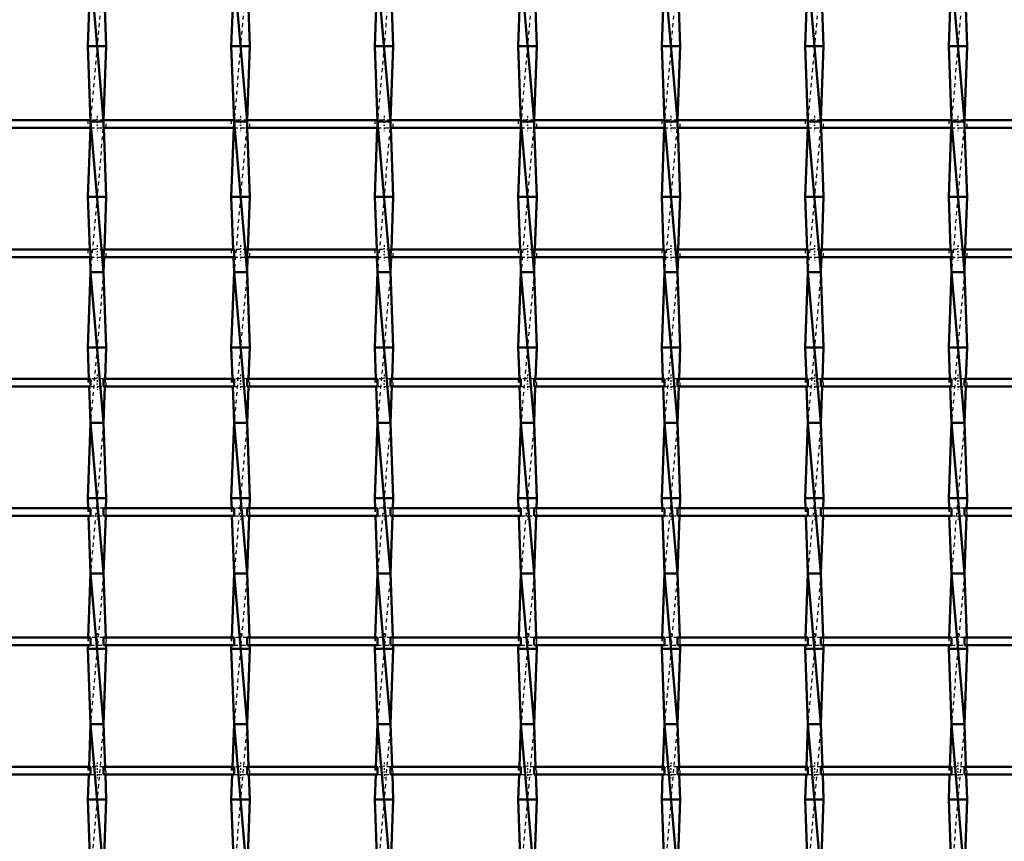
# Model space of a CAD drawing. Header units: millimetres. Extents: x -696 to 532, y -500 to 878.
# Tile 11 of 16: x -173 to 89, y -53 to 165. Entities that reach past the tile are written whole.
import ezdxf

# ---------------------------------------------------------------- set-up
doc = ezdxf.new("R2010")
doc.units = ezdxf.units.MM
doc.linetypes.add('Center', pattern=[1.5, 0.45, -0.5, 0.05, -0.5])
doc.linetypes.add('Dashed', pattern=[2, 1, -1])
for name, color, linetype, lineweight in [('2d ConnectionPoints', 7, 'Continuous', 50), ('AM_0', 7, 'Continuous', 50), ('AM_7', 7, 'Center', 25), ('AM_9', 6, 'Dashed', 25)]:
    doc.layers.add(name, color=color, linetype=linetype, lineweight=lineweight)

# ---------------------------------------------------------------- blocks, each defined once
blk = doc.blocks.new('8_xilz3mg9he5v9m26lah47454g________0_in_LSSP2303438211700100035010_4')
at = {"layer": 'AM_0'}
for p, q in [((-154.13, 178), (-150.67, 138)), ((-154.4, 170.65), (-154.85, 158)), ((-150.4, 170.65), (-149.95, 158)), ((-149.95, 158), (-154.85, 158)), ((-154.85, 158), (-154.13, 138)), ((-149.95, 158), (-150.66, 138.32)), ((-154.19, 136.32), (-154.85, 118)), ((-154.13, 138), (-150.67, 98)), ((-150.67, 138), (-154.13, 138)), ((-150.61, 136.32), (-149.95, 118)), ((-154.85, 118), (-154.35, 103.99)), ((-149.95, 118), (-154.85, 118)), ((-149.95, 118), (-150.45, 103.99)), ((-154.28, 101.99), (-154.13, 98)), ((-150.52, 101.99), (-150.67, 98)), ((-154.13, 98), (-154.85, 78)), ((-154.13, 98), (-150.67, 58)), ((-150.67, 98), (-154.13, 98)), ((-150.67, 98), (-149.95, 78)), ((-154.85, 78), (-154.55, 69.66)), ((-149.95, 78), (-154.85, 78)), ((-149.95, 78), (-150.25, 69.66)), ((-154.48, 67.66), (-154.13, 58)), ((-150.32, 67.66), (-150.67, 58)), ((-154.13, 58), (-154.85, 38)), ((-154.13, 58), (-150.67, 18)), ((-150.67, 58), (-154.13, 58)), ((-150.67, 58), (-149.95, 38)), ((-154.85, 38), (-154.75, 35.33)), ((-149.95, 38), (-154.85, 38)), ((-149.95, 38), (-150.05, 35.33)), ((-154.68, 33.33), (-154.13, 18)), ((-150.12, 33.33), (-150.67, 18)), ((-154.13, 18), (-154.74, 1)), ((-154.13, 18), (-150.67, -22)), ((-150.67, 18), (-154.13, 18)), ((-150.67, 18), (-150.06, 1)), ((-154.81, -1), (-154.85, -2)), ((-149.95, -2), (-154.85, -2)), ((-154.85, -2), (-154.13, -22)), ((-149.95, -2), (-150.67, -22)), ((-149.99, -1), (-149.95, -2)), ((-154.13, -22), (-154.54, -33.33)), ((-154.13, -22), (-150.67, -62)), ((-150.67, -22), (-154.13, -22)), ((-150.67, -22), (-150.26, -33.33)), ((-154.61, -35.33), (-154.85, -42)), ((-150.19, -35.33), (-149.95, -42)), ((-154.85, -42), (-154.13, -62)), ((-149.95, -42), (-154.85, -42)), ((-149.95, -42), (-150.67, -62))]:
    blk.add_line(p, q, dxfattribs=at)
at = {"layer": 'AM_9'}
for p, q in [((-150.67, 178), (-154.13, 138)), ((-154.13, 138), (-154.19, 136.32)), ((-150.67, 138), (-154.13, 98)), ((-150.66, 138.32), (-150.67, 138)), ((-150.67, 138), (-150.61, 136.32)), ((-154.35, 103.99), (-154.28, 101.99)), ((-150.45, 103.99), (-150.52, 101.99)), ((-150.67, 98), (-154.13, 58)), ((-154.55, 69.66), (-154.48, 67.66)), ((-150.25, 69.66), (-150.32, 67.66)), ((-150.67, 58), (-154.13, 18)), ((-154.75, 35.33), (-154.68, 33.33)), ((-150.05, 35.33), (-150.12, 33.33)), ((-150.67, 18), (-154.13, -22)), ((-154.74, 1), (-154.81, -1)), ((-150.06, 1), (-149.99, -1)), ((-150.67, -22), (-154.13, -62)), ((-154.54, -33.33), (-154.61, -35.33)), ((-150.26, -33.33), (-150.19, -35.33))]:
    blk.add_line(p, q, dxfattribs=at)
blk = doc.blocks.new('9_kujh5igeeeocebrjby4feoofj________0_in_LSSP2303438211700100035010_4')
at = {"layer": 'AM_0'}
for p, q in [((-116.03, 178), (-112.57, 138)), ((-116.3, 170.65), (-116.75, 158)), ((-112.3, 170.65), (-111.85, 158)), ((-111.85, 158), (-116.75, 158)), ((-116.75, 158), (-116.03, 138)), ((-111.85, 158), (-112.56, 138.32)), ((-116.09, 136.32), (-116.75, 118)), ((-116.03, 138), (-112.57, 98)), ((-112.57, 138), (-116.03, 138)), ((-112.51, 136.32), (-111.85, 118)), ((-116.75, 118), (-116.25, 103.99)), ((-111.85, 118), (-116.75, 118)), ((-111.85, 118), (-112.35, 103.99)), ((-116.18, 101.99), (-116.03, 98)), ((-112.42, 101.99), (-112.57, 98)), ((-116.03, 98), (-116.75, 78)), ((-116.03, 98), (-112.57, 58)), ((-112.57, 98), (-116.03, 98)), ((-112.57, 98), (-111.85, 78)), ((-111.85, 78), (-116.75, 78)), ((-116.75, 78), (-116.45, 69.66)), ((-111.85, 78), (-112.15, 69.66)), ((-116.38, 67.66), (-116.03, 58)), ((-112.22, 67.66), (-112.57, 58)), ((-116.03, 58), (-116.75, 38)), ((-116.03, 58), (-112.57, 18)), ((-112.57, 58), (-116.03, 58)), ((-112.57, 58), (-111.85, 38)), ((-111.85, 38), (-116.75, 38)), ((-116.75, 38), (-116.65, 35.33)), ((-111.85, 38), (-111.95, 35.33)), ((-116.58, 33.33), (-116.03, 18)), ((-112.02, 33.33), (-112.57, 18)), ((-116.03, 18), (-116.64, 1)), ((-116.03, 18), (-112.57, -22)), ((-112.57, 18), (-116.03, 18)), ((-112.57, 18), (-111.96, 1)), ((-116.71, -1), (-116.75, -2)), ((-111.85, -2), (-116.75, -2)), ((-116.75, -2), (-116.03, -22)), ((-111.85, -2), (-112.57, -22)), ((-111.89, -1), (-111.85, -2)), ((-116.03, -22), (-116.44, -33.33)), ((-112.57, -22), (-116.03, -22)), ((-116.03, -22), (-112.57, -62)), ((-112.57, -22), (-112.16, -33.33)), ((-116.51, -35.33), (-116.75, -42)), ((-112.09, -35.33), (-111.85, -42)), ((-111.85, -42), (-116.75, -42)), ((-116.75, -42), (-116.03, -62)), ((-111.85, -42), (-112.57, -62))]:
    blk.add_line(p, q, dxfattribs=at)
at = {"layer": 'AM_9'}
for p, q in [((-112.57, 178), (-116.03, 138)), ((-116.03, 138), (-116.09, 136.32)), ((-112.57, 138), (-116.03, 98)), ((-112.56, 138.32), (-112.57, 138)), ((-112.57, 138), (-112.51, 136.32)), ((-116.25, 103.99), (-116.18, 101.99)), ((-112.35, 103.99), (-112.42, 101.99)), ((-112.57, 98), (-116.03, 58)), ((-116.45, 69.66), (-116.38, 67.66)), ((-112.15, 69.66), (-112.22, 67.66)), ((-112.57, 58), (-116.03, 18)), ((-116.65, 35.33), (-116.58, 33.33)), ((-111.95, 35.33), (-112.02, 33.33)), ((-112.57, 18), (-116.03, -22)), ((-116.64, 1), (-116.71, -1)), ((-111.96, 1), (-111.89, -1)), ((-112.57, -22), (-116.03, -62)), ((-116.44, -33.33), (-116.51, -35.33)), ((-112.16, -33.33), (-112.09, -35.33))]:
    blk.add_line(p, q, dxfattribs=at)
blk = doc.blocks.new('10_4ymyb4nnih65ugcysnur8z65m________0_in_LSSP2303438211700100035010_4')
at = {"layer": 'AM_0'}
for p, q in [((-77.93, 178), (-74.47, 138)), ((-78.2, 170.65), (-78.65, 158)), ((-74.2, 170.65), (-73.75, 158)), ((-73.75, 158), (-78.65, 158)), ((-78.65, 158), (-77.93, 138)), ((-73.75, 158), (-74.46, 138.32)), ((-77.99, 136.32), (-78.65, 118)), ((-74.47, 138), (-77.93, 138)), ((-77.93, 138), (-74.47, 98)), ((-74.41, 136.32), (-73.75, 118)), ((-73.75, 118), (-78.65, 118)), ((-78.65, 118), (-78.15, 103.99)), ((-73.75, 118), (-74.25, 103.99)), ((-78.08, 101.99), (-77.93, 98)), ((-74.32, 101.99), (-74.47, 98)), ((-77.93, 98), (-78.65, 78)), ((-77.93, 98), (-74.47, 58)), ((-74.47, 98), (-77.93, 98)), ((-74.47, 98), (-73.75, 78)), ((-78.65, 78), (-78.35, 69.66)), ((-73.75, 78), (-78.65, 78)), ((-73.75, 78), (-74.05, 69.66)), ((-78.28, 67.66), (-77.93, 58)), ((-74.12, 67.66), (-74.47, 58)), ((-77.93, 58), (-78.65, 38)), ((-77.93, 58), (-74.47, 18)), ((-74.47, 58), (-77.93, 58)), ((-74.47, 58), (-73.75, 38)), ((-78.65, 38), (-78.55, 35.33)), ((-73.75, 38), (-78.65, 38)), ((-73.75, 38), (-73.85, 35.33)), ((-78.48, 33.33), (-77.93, 18)), ((-73.92, 33.33), (-74.47, 18)), ((-77.93, 18), (-78.54, 1)), ((-77.93, 18), (-74.47, -22)), ((-74.47, 18), (-77.93, 18)), ((-74.47, 18), (-73.86, 1)), ((-78.61, -1), (-78.65, -2)), ((-73.75, -2), (-78.65, -2)), ((-78.65, -2), (-77.93, -22)), ((-73.75, -2), (-74.47, -22)), ((-73.79, -1), (-73.75, -2)), ((-77.93, -22), (-78.34, -33.33)), ((-74.47, -22), (-77.93, -22)), ((-77.93, -22), (-74.47, -62)), ((-74.47, -22), (-74.06, -33.33)), ((-78.41, -35.33), (-78.65, -42)), ((-73.99, -35.33), (-73.75, -42)), ((-73.75, -42), (-78.65, -42)), ((-78.65, -42), (-77.93, -62)), ((-73.75, -42), (-74.47, -62))]:
    blk.add_line(p, q, dxfattribs=at)
at = {"layer": 'AM_9'}
for p, q in [((-74.47, 178), (-77.93, 138)), ((-77.93, 138), (-77.99, 136.32)), ((-74.47, 138), (-77.93, 98)), ((-74.46, 138.32), (-74.47, 138)), ((-74.47, 138), (-74.41, 136.32)), ((-78.15, 103.99), (-78.08, 101.99)), ((-74.25, 103.99), (-74.32, 101.99)), ((-74.47, 98), (-77.93, 58)), ((-78.35, 69.66), (-78.28, 67.66)), ((-74.05, 69.66), (-74.12, 67.66)), ((-74.47, 58), (-77.93, 18)), ((-78.55, 35.33), (-78.48, 33.33)), ((-73.85, 35.33), (-73.92, 33.33)), ((-74.47, 18), (-77.93, -22)), ((-78.54, 1), (-78.61, -1)), ((-73.86, 1), (-73.79, -1)), ((-74.47, -22), (-77.93, -62)), ((-78.34, -33.33), (-78.41, -35.33)), ((-74.06, -33.33), (-73.99, -35.33))]:
    blk.add_line(p, q, dxfattribs=at)
blk = doc.blocks.new('11_lxlnwc5xpq5ho2dvviyljdamb________0_in_LSSP2303438211700100035010_4')
at = {"layer": 'AM_0'}
for p, q in [((-39.83, 178), (-36.37, 138)), ((-40.1, 170.65), (-40.55, 158)), ((-36.1, 170.65), (-35.65, 158)), ((-35.65, 158), (-40.55, 158)), ((-40.55, 158), (-39.83, 138)), ((-35.65, 158), (-36.36, 138.32)), ((-39.89, 136.32), (-40.55, 118)), ((-36.37, 138), (-39.83, 138)), ((-39.83, 138), (-36.37, 98)), ((-36.31, 136.32), (-35.65, 118)), ((-35.65, 118), (-40.55, 118)), ((-40.55, 118), (-40.05, 103.99)), ((-35.65, 118), (-36.15, 103.99)), ((-39.98, 101.99), (-39.83, 98)), ((-36.22, 101.99), (-36.37, 98)), ((-39.83, 98), (-40.55, 78)), ((-39.83, 98), (-36.37, 58)), ((-36.37, 98), (-39.83, 98)), ((-36.37, 98), (-35.65, 78)), ((-35.65, 78), (-40.55, 78)), ((-40.55, 78), (-40.25, 69.66)), ((-35.65, 78), (-35.95, 69.66)), ((-40.18, 67.66), (-39.83, 58)), ((-36.02, 67.66), (-36.37, 58)), ((-39.83, 58), (-40.55, 38)), ((-39.83, 58), (-36.37, 18)), ((-36.37, 58), (-39.83, 58)), ((-36.37, 58), (-35.65, 38)), ((-35.65, 38), (-40.55, 38)), ((-40.55, 38), (-40.45, 35.33)), ((-35.65, 38), (-35.75, 35.33)), ((-40.38, 33.33), (-39.83, 18)), ((-35.82, 33.33), (-36.37, 18)), ((-39.83, 18), (-40.44, 1)), ((-39.83, 18), (-36.37, -22)), ((-36.37, 18), (-39.83, 18)), ((-36.37, 18), (-35.76, 1)), ((-40.51, -1), (-40.55, -2)), ((-35.65, -2), (-40.55, -2)), ((-40.55, -2), (-39.83, -22)), ((-35.65, -2), (-36.37, -22)), ((-35.69, -1), (-35.65, -2)), ((-39.83, -22), (-40.24, -33.33)), ((-36.37, -22), (-39.83, -22)), ((-39.83, -22), (-36.37, -62)), ((-36.37, -22), (-35.96, -33.33)), ((-40.31, -35.33), (-40.55, -42)), ((-35.89, -35.33), (-35.65, -42)), ((-35.65, -42), (-40.55, -42)), ((-40.55, -42), (-39.83, -62)), ((-35.65, -42), (-36.37, -62))]:
    blk.add_line(p, q, dxfattribs=at)
at = {"layer": 'AM_9'}
for p, q in [((-36.37, 178), (-39.83, 138)), ((-39.83, 138), (-39.89, 136.32)), ((-36.37, 138), (-39.83, 98)), ((-36.36, 138.32), (-36.37, 138)), ((-36.37, 138), (-36.31, 136.32)), ((-40.05, 103.99), (-39.98, 101.99)), ((-36.15, 103.99), (-36.22, 101.99)), ((-36.37, 98), (-39.83, 58)), ((-40.25, 69.66), (-40.18, 67.66)), ((-35.95, 69.66), (-36.02, 67.66)), ((-36.37, 58), (-39.83, 18)), ((-40.45, 35.33), (-40.38, 33.33)), ((-35.75, 35.33), (-35.82, 33.33)), ((-36.37, 18), (-39.83, -22)), ((-40.44, 1), (-40.51, -1)), ((-35.76, 1), (-35.69, -1)), ((-36.37, -22), (-39.83, -62)), ((-40.24, -33.33), (-40.31, -35.33)), ((-35.96, -33.33), (-35.89, -35.33))]:
    blk.add_line(p, q, dxfattribs=at)
blk = doc.blocks.new('12_sbmxogd302rfxbxyntm0ewj5m________0_in_LSSP2303438211700100035010_4')
at = {"layer": 'AM_0'}
for p, q in [((-1.73, 178), (1.73, 138)), ((-2, 170.65), (-2.45, 158)), ((2, 170.65), (2.45, 158)), ((2.45, 158), (-2.45, 158)), ((-2.45, 158), (-1.73, 138)), ((2.45, 158), (1.74, 138.32)), ((-1.79, 136.32), (-2.45, 118)), ((-1.73, 138), (1.73, 98)), ((1.73, 138), (-1.73, 138)), ((1.79, 136.32), (2.45, 118)), ((-2.45, 118), (-1.95, 103.99)), ((2.45, 118), (-2.45, 118)), ((2.45, 118), (1.95, 103.99)), ((-1.88, 101.99), (-1.73, 98)), ((1.88, 101.99), (1.73, 98)), ((-1.73, 98), (-2.45, 78)), ((-1.73, 98), (1.73, 58)), ((1.73, 98), (-1.73, 98)), ((1.73, 98), (2.45, 78)), ((2.45, 78), (-2.45, 78)), ((-2.45, 78), (-2.15, 69.66)), ((2.45, 78), (2.15, 69.66)), ((-2.08, 67.66), (-1.73, 58)), ((2.08, 67.66), (1.73, 58)), ((-1.73, 58), (-2.45, 38)), ((-1.73, 58), (1.73, 18)), ((1.73, 58), (-1.73, 58)), ((1.73, 58), (2.45, 38)), ((-2.45, 38), (-2.35, 35.33)), ((2.45, 38), (-2.45, 38)), ((2.45, 38), (2.35, 35.33)), ((-2.28, 33.33), (-1.73, 18)), ((2.28, 33.33), (1.73, 18)), ((-1.73, 18), (-2.34, 1)), ((-1.73, 18), (1.73, -22)), ((1.73, 18), (-1.73, 18)), ((1.73, 18), (2.34, 1)), ((-2.41, -1), (-2.45, -2)), ((2.45, -2), (-2.45, -2)), ((-2.45, -2), (-1.73, -22)), ((2.45, -2), (1.73, -22)), ((2.41, -1), (2.45, -2)), ((-1.73, -22), (-2.14, -33.33)), ((1.73, -22), (-1.73, -22)), ((-1.73, -22), (1.73, -62)), ((1.73, -22), (2.14, -33.33)), ((-2.21, -35.33), (-2.45, -42)), ((2.21, -35.33), (2.45, -42)), ((2.45, -42), (-2.45, -42)), ((-2.45, -42), (-1.73, -62)), ((2.45, -42), (1.73, -62))]:
    blk.add_line(p, q, dxfattribs=at)
at = {"layer": 'AM_9'}
for p, q in [((1.73, 178), (-1.73, 138)), ((-1.73, 138), (-1.79, 136.32)), ((1.73, 138), (-1.73, 98)), ((1.74, 138.32), (1.73, 138)), ((1.73, 138), (1.79, 136.32)), ((-1.95, 103.99), (-1.88, 101.99)), ((1.95, 103.99), (1.88, 101.99)), ((1.73, 98), (-1.73, 58)), ((-2.15, 69.66), (-2.08, 67.66)), ((2.15, 69.66), (2.08, 67.66)), ((1.73, 58), (-1.73, 18)), ((-2.35, 35.33), (-2.28, 33.33)), ((2.35, 35.33), (2.28, 33.33)), ((1.73, 18), (-1.73, -22)), ((-2.34, 1), (-2.41, -1)), ((2.34, 1), (2.41, -1)), ((1.73, -22), (-1.73, -62)), ((-2.14, -33.33), (-2.21, -35.33)), ((2.14, -33.33), (2.21, -35.33))]:
    blk.add_line(p, q, dxfattribs=at)
blk = doc.blocks.new('13_pj1fhg16qft1tr7vvwcoo6brm________0_in_LSSP2303438211700100035010_4')
at = {"layer": 'AM_0'}
for p, q in [((36.37, 178), (39.83, 138)), ((36.1, 170.65), (35.65, 158)), ((40.1, 170.65), (40.55, 158)), ((40.55, 158), (35.65, 158)), ((35.65, 158), (36.37, 138)), ((40.55, 158), (39.84, 138.32)), ((36.31, 136.32), (35.65, 118)), ((39.83, 138), (36.37, 138)), ((36.37, 138), (39.83, 98)), ((39.89, 136.32), (40.55, 118)), ((40.55, 118), (35.65, 118)), ((35.65, 118), (36.15, 103.99)), ((40.55, 118), (40.05, 103.99)), ((36.22, 101.99), (36.37, 98)), ((39.98, 101.99), (39.83, 98)), ((36.37, 98), (35.65, 78)), ((36.37, 98), (39.83, 58)), ((39.83, 98), (36.37, 98)), ((39.83, 98), (40.55, 78)), ((35.65, 78), (35.95, 69.66)), ((40.55, 78), (35.65, 78)), ((40.55, 78), (40.25, 69.66)), ((36.02, 67.66), (36.37, 58)), ((40.18, 67.66), (39.83, 58)), ((36.37, 58), (35.65, 38)), ((36.37, 58), (39.83, 18)), ((39.83, 58), (36.37, 58)), ((39.83, 58), (40.55, 38)), ((40.55, 38), (35.65, 38)), ((35.65, 38), (35.75, 35.33)), ((40.55, 38), (40.45, 35.33)), ((35.82, 33.33), (36.37, 18)), ((40.38, 33.33), (39.83, 18)), ((36.37, 18), (35.76, 1)), ((36.37, 18), (39.83, -22)), ((39.83, 18), (36.37, 18)), ((39.83, 18), (40.44, 1)), ((35.69, -1), (35.65, -2)), ((40.55, -2), (35.65, -2)), ((35.65, -2), (36.37, -22)), ((40.55, -2), (39.83, -22)), ((40.51, -1), (40.55, -2)), ((36.37, -22), (35.96, -33.33)), ((36.37, -22), (39.83, -62)), ((39.83, -22), (36.37, -22)), ((39.83, -22), (40.24, -33.33)), ((35.89, -35.33), (35.65, -42)), ((40.31, -35.33), (40.55, -42)), ((35.65, -42), (36.37, -62)), ((40.55, -42), (35.65, -42)), ((40.55, -42), (39.83, -62))]:
    blk.add_line(p, q, dxfattribs=at)
at = {"layer": 'AM_9'}
for p, q in [((39.83, 178), (36.37, 138)), ((36.37, 138), (36.31, 136.32)), ((39.83, 138), (36.37, 98)), ((39.84, 138.32), (39.83, 138)), ((39.83, 138), (39.89, 136.32)), ((36.15, 103.99), (36.22, 101.99)), ((40.05, 103.99), (39.98, 101.99)), ((39.83, 98), (36.37, 58)), ((35.95, 69.66), (36.02, 67.66)), ((40.25, 69.66), (40.18, 67.66)), ((39.83, 58), (36.37, 18)), ((35.75, 35.33), (35.82, 33.33)), ((40.45, 35.33), (40.38, 33.33)), ((39.83, 18), (36.37, -22)), ((35.76, 1), (35.69, -1)), ((40.44, 1), (40.51, -1)), ((39.83, -22), (36.37, -62)), ((35.96, -33.33), (35.89, -35.33)), ((40.24, -33.33), (40.31, -35.33))]:
    blk.add_line(p, q, dxfattribs=at)
blk = doc.blocks.new('14_sz7p6g3u6behxc0l3h0o1kirk________0_in_LSSP2303438211700100035010_4')
at = {"layer": 'AM_0'}
for p, q in [((74.47, 178), (77.93, 138)), ((74.2, 170.65), (73.75, 158)), ((78.2, 170.65), (78.65, 158)), ((78.65, 158), (73.75, 158)), ((73.75, 158), (74.47, 138)), ((78.65, 158), (77.94, 138.32)), ((74.41, 136.32), (73.75, 118)), ((77.93, 138), (74.47, 138)), ((74.47, 138), (77.93, 98)), ((77.99, 136.32), (78.65, 118)), ((78.65, 118), (73.75, 118)), ((73.75, 118), (74.25, 103.99)), ((78.65, 118), (78.15, 103.99)), ((74.32, 101.99), (74.47, 98)), ((78.08, 101.99), (77.93, 98)), ((74.47, 98), (73.75, 78)), ((74.47, 98), (77.93, 58)), ((77.93, 98), (74.47, 98)), ((77.93, 98), (78.65, 78)), ((78.65, 78), (73.75, 78)), ((73.75, 78), (74.05, 69.66)), ((78.65, 78), (78.35, 69.66)), ((74.12, 67.66), (74.47, 58)), ((78.28, 67.66), (77.93, 58)), ((74.47, 58), (73.75, 38)), ((74.47, 58), (77.93, 18)), ((77.93, 58), (74.47, 58)), ((77.93, 58), (78.65, 38)), ((78.65, 38), (73.75, 38)), ((73.75, 38), (73.85, 35.33)), ((78.65, 38), (78.55, 35.33)), ((73.92, 33.33), (74.47, 18)), ((78.48, 33.33), (77.93, 18)), ((74.47, 18), (73.86, 1)), ((74.47, 18), (77.93, -22)), ((77.93, 18), (74.47, 18)), ((77.93, 18), (78.54, 1)), ((73.79, -1), (73.75, -2)), ((78.65, -2), (73.75, -2)), ((73.75, -2), (74.47, -22)), ((78.65, -2), (77.93, -22)), ((78.61, -1), (78.65, -2)), ((74.47, -22), (74.06, -33.33)), ((77.93, -22), (74.47, -22)), ((74.47, -22), (77.93, -62)), ((77.93, -22), (78.34, -33.33)), ((73.99, -35.33), (73.75, -42)), ((78.41, -35.33), (78.65, -42)), ((78.65, -42), (73.75, -42)), ((73.75, -42), (74.47, -62)), ((78.65, -42), (77.93, -62))]:
    blk.add_line(p, q, dxfattribs=at)
at = {"layer": 'AM_9'}
for p, q in [((77.93, 178), (74.47, 138)), ((74.47, 138), (74.41, 136.32)), ((77.93, 138), (74.47, 98)), ((77.94, 138.32), (77.93, 138)), ((77.93, 138), (77.99, 136.32)), ((74.25, 103.99), (74.32, 101.99)), ((78.15, 103.99), (78.08, 101.99)), ((77.93, 98), (74.47, 58)), ((74.05, 69.66), (74.12, 67.66)), ((78.35, 69.66), (78.28, 67.66)), ((77.93, 58), (74.47, 18)), ((73.85, 35.33), (73.92, 33.33)), ((78.55, 35.33), (78.48, 33.33)), ((77.93, 18), (74.47, -22)), ((73.86, 1), (73.79, -1)), ((78.54, 1), (78.61, -1)), ((77.93, -22), (74.47, -62)), ((74.06, -33.33), (73.99, -35.33)), ((78.34, -33.33), (78.41, -35.33))]:
    blk.add_line(p, q, dxfattribs=at)
blk = doc.blocks.new('36_735g8p2vgcw4j4rx9ujbrwrfb________0_in_LSSP2303438211700100035010_4')
at = {"layer": 'AM_0'}
for p, q in [((-154.13, -33.33), (-188.77, -33.33)), ((-154.13, -33.33), (-154.13, -35.33)), ((-116.03, -33.33), (-150.67, -33.33)), ((-150.67, -35.33), (-150.67, -33.33)), ((-116.03, -33.33), (-116.03, -35.33)), ((-77.93, -33.33), (-112.57, -33.33)), ((-112.57, -35.33), (-112.57, -33.33)), ((-77.93, -33.33), (-77.93, -35.33)), ((-39.83, -33.33), (-74.47, -33.33)), ((-74.47, -35.33), (-74.47, -33.33)), ((-39.83, -33.33), (-39.83, -35.33)), ((-36.37, -35.33), (-36.37, -33.33)), ((-1.73, -33.33), (-36.37, -33.33)), ((-1.73, -33.33), (-1.73, -35.33)), ((36.37, -33.33), (1.73, -33.33)), ((1.73, -35.33), (1.73, -33.33)), ((36.37, -33.33), (36.37, -35.33)), ((39.83, -35.33), (39.83, -33.33)), ((74.47, -33.33), (39.83, -33.33)), ((74.47, -33.33), (74.47, -35.33)), ((77.93, -35.33), (77.93, -33.33)), ((112.57, -33.33), (77.93, -33.33)), ((-154.13, -35.33), (-188.77, -35.33)), ((-116.03, -35.33), (-150.67, -35.33)), ((-77.93, -35.33), (-112.57, -35.33)), ((-39.83, -35.33), (-74.47, -35.33)), ((-1.73, -35.33), (-36.37, -35.33)), ((36.37, -35.33), (1.73, -35.33)), ((74.47, -35.33), (39.83, -35.33)), ((112.57, -35.33), (77.93, -35.33))]:
    blk.add_line(p, q, dxfattribs=at)
at = {"layer": 'AM_7'}
for p, q in [((-152.4, -32.13), (-152.4, -36.53)), ((-114.3, -32.13), (-114.3, -36.53)), ((-76.2, -32.13), (-76.2, -36.53)), ((-38.1, -32.13), (-38.1, -36.53)), ((0, -32.13), (0, -36.53)), ((38.1, -32.13), (38.1, -36.53)), ((76.2, -32.13), (76.2, -36.53))]:
    blk.add_line(p, q, dxfattribs=at)
at = {"layer": 'AM_9'}
for p, q in [((-154.85, -33.33), (-154.85, -35.33)), ((-150.67, -33.33), (-154.13, -33.33)), ((-149.95, -35.33), (-149.95, -33.33)), ((-116.75, -33.33), (-116.75, -35.33)), ((-112.57, -33.33), (-116.03, -33.33)), ((-111.85, -35.33), (-111.85, -33.33)), ((-78.65, -33.33), (-78.65, -35.33)), ((-74.47, -33.33), (-77.93, -33.33)), ((-73.75, -35.33), (-73.75, -33.33)), ((-40.55, -33.33), (-40.55, -35.33)), ((-36.37, -33.33), (-39.83, -33.33)), ((-35.65, -35.33), (-35.65, -33.33)), ((-2.45, -33.33), (-2.45, -35.33)), ((1.73, -33.33), (-1.73, -33.33)), ((2.45, -35.33), (2.45, -33.33)), ((35.65, -33.33), (35.65, -35.33)), ((39.83, -33.33), (36.37, -33.33)), ((40.55, -35.33), (40.55, -33.33)), ((73.75, -33.33), (73.75, -35.33)), ((77.93, -33.33), (74.47, -33.33)), ((78.65, -35.33), (78.65, -33.33)), ((-154.13, -35.33), (-150.67, -35.33)), ((-116.03, -35.33), (-112.57, -35.33)), ((-77.93, -35.33), (-74.47, -35.33)), ((-39.83, -35.33), (-36.37, -35.33)), ((-1.73, -35.33), (1.73, -35.33)), ((36.37, -35.33), (39.83, -35.33)), ((74.47, -35.33), (77.93, -35.33))]:
    blk.add_line(p, q, dxfattribs=at)
blk = doc.blocks.new('37_ozlj1ef2b8r0776uiibwd4r5f________0_in_LSSP2303438211700100035010_4')
at = {"layer": 'AM_0'}
for p, q in [((-154.13, 1), (-188.77, 1)), ((-154.13, 1), (-154.13, -1)), ((-150.67, -1), (-150.67, 1)), ((-116.03, 1), (-150.67, 1)), ((-116.03, 1), (-116.03, -1)), ((-112.57, -1), (-112.57, 1)), ((-77.93, 1), (-112.57, 1)), ((-77.93, 1), (-77.93, -1)), ((-39.83, 1), (-74.47, 1)), ((-74.47, -1), (-74.47, 1)), ((-39.83, 1), (-39.83, -1)), ((-36.37, -1), (-36.37, 1)), ((-1.73, 1), (-36.37, 1)), ((-1.73, 1), (-1.73, -1)), ((36.37, 1), (1.73, 1)), ((1.73, -1), (1.73, 1)), ((36.37, 1), (36.37, -1)), ((39.83, -1), (39.83, 1)), ((74.47, 1), (39.83, 1)), ((74.47, 1), (74.47, -1)), ((77.93, -1), (77.93, 1)), ((112.57, 1), (77.93, 1)), ((-154.13, -1), (-188.77, -1)), ((-116.03, -1), (-150.67, -1)), ((-77.93, -1), (-112.57, -1)), ((-39.83, -1), (-74.47, -1)), ((-1.73, -1), (-36.37, -1)), ((36.37, -1), (1.73, -1)), ((74.47, -1), (39.83, -1)), ((112.57, -1), (77.93, -1))]:
    blk.add_line(p, q, dxfattribs=at)
at = {"layer": 'AM_7'}
for p, q in [((-152.4, 2.2), (-152.4, -2.2)), ((-114.3, 2.2), (-114.3, -2.2)), ((-76.2, 2.2), (-76.2, -2.2)), ((-38.1, 2.2), (-38.1, -2.2)), ((0, 2.2), (0, -2.2)), ((38.1, 2.2), (38.1, -2.2)), ((76.2, 2.2), (76.2, -2.2))]:
    blk.add_line(p, q, dxfattribs=at)
at = {"layer": 'AM_9'}
for p, q in [((-154.85, 1), (-154.85, -1)), ((-150.67, 1), (-154.13, 1)), ((-149.95, -1), (-149.95, 1)), ((-116.75, 1), (-116.75, -1)), ((-112.57, 1), (-116.03, 1)), ((-111.85, -1), (-111.85, 1)), ((-78.65, 1), (-78.65, -1)), ((-74.47, 1), (-77.93, 1)), ((-73.75, -1), (-73.75, 1)), ((-40.55, 1), (-40.55, -1)), ((-36.37, 1), (-39.83, 1)), ((-35.65, -1), (-35.65, 1)), ((-2.45, 1), (-2.45, -1)), ((1.73, 1), (-1.73, 1)), ((2.45, -1), (2.45, 1)), ((35.65, 1), (35.65, -1)), ((39.83, 1), (36.37, 1)), ((40.55, -1), (40.55, 1)), ((73.75, 1), (73.75, -1)), ((77.93, 1), (74.47, 1)), ((78.65, -1), (78.65, 1)), ((-154.13, -1), (-150.67, -1)), ((-116.03, -1), (-112.57, -1)), ((-77.93, -1), (-74.47, -1)), ((-39.83, -1), (-36.37, -1)), ((-1.73, -1), (1.73, -1)), ((36.37, -1), (39.83, -1)), ((74.47, -1), (77.93, -1))]:
    blk.add_line(p, q, dxfattribs=at)
blk = doc.blocks.new('38_ncewa0b6jvyeeb19ahipzr040________0_in_LSSP2303438211700100035010_4')
at = {"layer": 'AM_0'}
for p, q in [((-154.13, 35.33), (-188.77, 35.33)), ((-154.13, 35.33), (-154.13, 33.33)), ((-150.67, 33.33), (-150.67, 35.33)), ((-116.03, 35.33), (-150.67, 35.33)), ((-116.03, 35.33), (-116.03, 33.33)), ((-112.57, 33.33), (-112.57, 35.33)), ((-77.93, 35.33), (-112.57, 35.33)), ((-77.93, 35.33), (-77.93, 33.33)), ((-39.83, 35.33), (-74.47, 35.33)), ((-74.47, 33.33), (-74.47, 35.33)), ((-39.83, 35.33), (-39.83, 33.33)), ((-36.37, 33.33), (-36.37, 35.33)), ((-1.73, 35.33), (-36.37, 35.33)), ((-1.73, 35.33), (-1.73, 33.33)), ((36.37, 35.33), (1.73, 35.33)), ((1.73, 33.33), (1.73, 35.33)), ((36.37, 35.33), (36.37, 33.33)), ((39.83, 33.33), (39.83, 35.33)), ((74.47, 35.33), (39.83, 35.33)), ((74.47, 35.33), (74.47, 33.33)), ((112.57, 35.33), (77.93, 35.33)), ((77.93, 33.33), (77.93, 35.33)), ((-154.13, 33.33), (-188.77, 33.33)), ((-116.03, 33.33), (-150.67, 33.33)), ((-77.93, 33.33), (-112.57, 33.33)), ((-39.83, 33.33), (-74.47, 33.33)), ((-1.73, 33.33), (-36.37, 33.33)), ((36.37, 33.33), (1.73, 33.33)), ((74.47, 33.33), (39.83, 33.33)), ((112.57, 33.33), (77.93, 33.33))]:
    blk.add_line(p, q, dxfattribs=at)
at = {"layer": 'AM_7'}
for p, q in [((-152.4, 36.53), (-152.4, 32.13)), ((-114.3, 36.53), (-114.3, 32.13)), ((-76.2, 36.53), (-76.2, 32.13)), ((-38.1, 36.53), (-38.1, 32.13)), ((0, 36.53), (0, 32.13)), ((38.1, 36.53), (38.1, 32.13)), ((76.2, 36.53), (76.2, 32.13))]:
    blk.add_line(p, q, dxfattribs=at)
at = {"layer": 'AM_9'}
for p, q in [((-154.85, 35.33), (-154.85, 33.33)), ((-150.67, 35.33), (-154.13, 35.33)), ((-149.95, 33.33), (-149.95, 35.33)), ((-116.75, 35.33), (-116.75, 33.33)), ((-112.57, 35.33), (-116.03, 35.33)), ((-111.85, 33.33), (-111.85, 35.33)), ((-78.65, 35.33), (-78.65, 33.33)), ((-74.47, 35.33), (-77.93, 35.33)), ((-73.75, 33.33), (-73.75, 35.33)), ((-40.55, 35.33), (-40.55, 33.33)), ((-36.37, 35.33), (-39.83, 35.33)), ((-35.65, 33.33), (-35.65, 35.33)), ((-2.45, 35.33), (-2.45, 33.33)), ((1.73, 35.33), (-1.73, 35.33)), ((2.45, 33.33), (2.45, 35.33)), ((35.65, 35.33), (35.65, 33.33)), ((39.83, 35.33), (36.37, 35.33)), ((40.55, 33.33), (40.55, 35.33)), ((73.75, 35.33), (73.75, 33.33)), ((77.93, 35.33), (74.47, 35.33)), ((78.65, 33.33), (78.65, 35.33)), ((-154.13, 33.33), (-150.67, 33.33)), ((-116.03, 33.33), (-112.57, 33.33)), ((-77.93, 33.33), (-74.47, 33.33)), ((-39.83, 33.33), (-36.37, 33.33)), ((-1.73, 33.33), (1.73, 33.33)), ((36.37, 33.33), (39.83, 33.33)), ((74.47, 33.33), (77.93, 33.33))]:
    blk.add_line(p, q, dxfattribs=at)
blk = doc.blocks.new('39_rjqiqoq6u0s6pwqvgi5hudd8a________0_in_LSSP2303438211700100035010_4')
at = {"layer": 'AM_0'}
for p, q in [((-154.13, 69.66), (-188.77, 69.66)), ((-154.13, 69.66), (-154.13, 67.66)), ((-150.67, 67.66), (-150.67, 69.66)), ((-116.03, 69.66), (-150.67, 69.66)), ((-116.03, 69.66), (-116.03, 67.66)), ((-77.93, 69.66), (-112.57, 69.66)), ((-112.57, 67.66), (-112.57, 69.66)), ((-77.93, 69.66), (-77.93, 67.66)), ((-39.83, 69.66), (-74.47, 69.66)), ((-74.47, 67.66), (-74.47, 69.66)), ((-39.83, 69.66), (-39.83, 67.66)), ((-36.37, 67.66), (-36.37, 69.66)), ((-1.73, 69.66), (-36.37, 69.66)), ((-1.73, 69.66), (-1.73, 67.66)), ((36.37, 69.66), (1.73, 69.66)), ((1.73, 67.66), (1.73, 69.66)), ((36.37, 69.66), (36.37, 67.66)), ((39.83, 67.66), (39.83, 69.66)), ((74.47, 69.66), (39.83, 69.66)), ((74.47, 69.66), (74.47, 67.66)), ((77.93, 67.66), (77.93, 69.66)), ((112.57, 69.66), (77.93, 69.66)), ((-154.13, 67.66), (-188.77, 67.66)), ((-116.03, 67.66), (-150.67, 67.66)), ((-77.93, 67.66), (-112.57, 67.66)), ((-39.83, 67.66), (-74.47, 67.66)), ((-1.73, 67.66), (-36.37, 67.66)), ((36.37, 67.66), (1.73, 67.66)), ((74.47, 67.66), (39.83, 67.66)), ((112.57, 67.66), (77.93, 67.66))]:
    blk.add_line(p, q, dxfattribs=at)
at = {"layer": 'AM_7'}
for p, q in [((-152.4, 70.86), (-152.4, 66.46)), ((-114.3, 70.86), (-114.3, 66.46)), ((-76.2, 70.86), (-76.2, 66.46)), ((-38.1, 70.86), (-38.1, 66.46)), ((0, 70.86), (0, 66.46)), ((38.1, 70.86), (38.1, 66.46)), ((76.2, 70.86), (76.2, 66.46))]:
    blk.add_line(p, q, dxfattribs=at)
at = {"layer": 'AM_9'}
for p, q in [((-154.85, 69.66), (-154.85, 67.66)), ((-150.67, 69.66), (-154.13, 69.66)), ((-149.95, 67.66), (-149.95, 69.66)), ((-116.75, 69.66), (-116.75, 67.66)), ((-112.57, 69.66), (-116.03, 69.66)), ((-111.85, 67.66), (-111.85, 69.66)), ((-78.65, 69.66), (-78.65, 67.66)), ((-74.47, 69.66), (-77.93, 69.66)), ((-73.75, 67.66), (-73.75, 69.66)), ((-40.55, 69.66), (-40.55, 67.66)), ((-36.37, 69.66), (-39.83, 69.66)), ((-35.65, 67.66), (-35.65, 69.66)), ((-2.45, 69.66), (-2.45, 67.66)), ((1.73, 69.66), (-1.73, 69.66)), ((2.45, 67.66), (2.45, 69.66)), ((35.65, 69.66), (35.65, 67.66)), ((39.83, 69.66), (36.37, 69.66)), ((40.55, 67.66), (40.55, 69.66)), ((73.75, 69.66), (73.75, 67.66)), ((77.93, 69.66), (74.47, 69.66)), ((78.65, 67.66), (78.65, 69.66)), ((-154.13, 67.66), (-150.67, 67.66)), ((-116.03, 67.66), (-112.57, 67.66)), ((-77.93, 67.66), (-74.47, 67.66)), ((-39.83, 67.66), (-36.37, 67.66)), ((-1.73, 67.66), (1.73, 67.66)), ((36.37, 67.66), (39.83, 67.66)), ((74.47, 67.66), (77.93, 67.66))]:
    blk.add_line(p, q, dxfattribs=at)
blk = doc.blocks.new('40_n8kq2klnq6awzmgld7n82pnqq________0_in_LSSP2303438211700100035010_4')
at = {"layer": 'AM_0'}
for p, q in [((-154.13, 103.99), (-188.77, 103.99)), ((-154.13, 101.99), (-188.77, 101.99)), ((-154.13, 103.99), (-154.13, 101.99)), ((-116.03, 103.99), (-150.67, 103.99)), ((-150.67, 101.99), (-150.67, 103.99)), ((-116.03, 101.99), (-150.67, 101.99)), ((-116.03, 103.99), (-116.03, 101.99)), ((-112.57, 101.99), (-112.57, 103.99)), ((-77.93, 103.99), (-112.57, 103.99)), ((-77.93, 101.99), (-112.57, 101.99)), ((-77.93, 103.99), (-77.93, 101.99)), ((-39.83, 103.99), (-74.47, 103.99)), ((-74.47, 101.99), (-74.47, 103.99)), ((-39.83, 101.99), (-74.47, 101.99)), ((-39.83, 103.99), (-39.83, 101.99)), ((-36.37, 101.99), (-36.37, 103.99)), ((-1.73, 103.99), (-36.37, 103.99)), ((-1.73, 101.99), (-36.37, 101.99)), ((-1.73, 103.99), (-1.73, 101.99)), ((36.37, 103.99), (1.73, 103.99)), ((1.73, 101.99), (1.73, 103.99)), ((36.37, 101.99), (1.73, 101.99)), ((36.37, 103.99), (36.37, 101.99)), ((39.83, 101.99), (39.83, 103.99)), ((74.47, 103.99), (39.83, 103.99)), ((74.47, 101.99), (39.83, 101.99)), ((74.47, 103.99), (74.47, 101.99)), ((77.93, 101.99), (77.93, 103.99)), ((112.57, 103.99), (77.93, 103.99)), ((112.57, 101.99), (77.93, 101.99))]:
    blk.add_line(p, q, dxfattribs=at)
at = {"layer": 'AM_7'}
for p, q in [((-152.4, 105.19), (-152.4, 100.79)), ((-114.3, 105.19), (-114.3, 100.79)), ((-76.2, 105.19), (-76.2, 100.79)), ((-38.1, 105.19), (-38.1, 100.79)), ((0, 105.19), (0, 100.79)), ((38.1, 105.19), (38.1, 100.79)), ((76.2, 105.19), (76.2, 100.79))]:
    blk.add_line(p, q, dxfattribs=at)
at = {"layer": 'AM_9'}
for p, q in [((-154.85, 103.99), (-154.85, 101.99)), ((-150.67, 103.99), (-154.13, 103.99)), ((-154.13, 101.99), (-150.67, 101.99)), ((-149.95, 101.99), (-149.95, 103.99)), ((-116.75, 103.99), (-116.75, 101.99)), ((-112.57, 103.99), (-116.03, 103.99)), ((-116.03, 101.99), (-112.57, 101.99)), ((-111.85, 101.99), (-111.85, 103.99)), ((-78.65, 103.99), (-78.65, 101.99)), ((-74.47, 103.99), (-77.93, 103.99)), ((-77.93, 101.99), (-74.47, 101.99)), ((-73.75, 101.99), (-73.75, 103.99)), ((-40.55, 103.99), (-40.55, 101.99)), ((-36.37, 103.99), (-39.83, 103.99)), ((-39.83, 101.99), (-36.37, 101.99)), ((-35.65, 101.99), (-35.65, 103.99)), ((-2.45, 103.99), (-2.45, 101.99)), ((1.73, 103.99), (-1.73, 103.99)), ((-1.73, 101.99), (1.73, 101.99)), ((2.45, 101.99), (2.45, 103.99)), ((35.65, 103.99), (35.65, 101.99)), ((39.83, 103.99), (36.37, 103.99)), ((36.37, 101.99), (39.83, 101.99)), ((40.55, 101.99), (40.55, 103.99)), ((73.75, 103.99), (73.75, 101.99)), ((77.93, 103.99), (74.47, 103.99)), ((74.47, 101.99), (77.93, 101.99)), ((78.65, 101.99), (78.65, 103.99))]:
    blk.add_line(p, q, dxfattribs=at)
blk = doc.blocks.new('41_df0jjt3mizckqdt0dvlmqbebf________0_in_LSSP2303438211700100035010_4')
at = {"layer": 'AM_0'}
for p, q in [((-154.13, 138.32), (-188.77, 138.32)), ((-154.13, 136.32), (-188.77, 136.32)), ((-154.13, 138.32), (-154.13, 136.32)), ((-150.67, 136.32), (-150.67, 138.32)), ((-116.03, 138.32), (-150.67, 138.32)), ((-116.03, 136.32), (-150.67, 136.32)), ((-116.03, 138.32), (-116.03, 136.32)), ((-112.57, 136.32), (-112.57, 138.32)), ((-77.93, 138.32), (-112.57, 138.32)), ((-77.93, 136.32), (-112.57, 136.32)), ((-77.93, 138.32), (-77.93, 136.32)), ((-39.83, 138.32), (-74.47, 138.32)), ((-74.47, 136.32), (-74.47, 138.32)), ((-39.83, 136.32), (-74.47, 136.32)), ((-39.83, 138.32), (-39.83, 136.32)), ((-36.37, 136.32), (-36.37, 138.32)), ((-1.73, 138.32), (-36.37, 138.32)), ((-1.73, 136.32), (-36.37, 136.32)), ((-1.73, 138.32), (-1.73, 136.32)), ((36.37, 138.32), (1.73, 138.32)), ((1.73, 136.32), (1.73, 138.32)), ((36.37, 136.32), (1.73, 136.32)), ((36.37, 138.32), (36.37, 136.32)), ((39.83, 136.32), (39.83, 138.32)), ((74.47, 138.32), (39.83, 138.32)), ((74.47, 136.32), (39.83, 136.32)), ((74.47, 138.32), (74.47, 136.32)), ((112.57, 138.32), (77.93, 138.32)), ((77.93, 136.32), (77.93, 138.32)), ((112.57, 136.32), (77.93, 136.32))]:
    blk.add_line(p, q, dxfattribs=at)
at = {"layer": 'AM_7'}
for p, q in [((-152.4, 139.52), (-152.4, 135.12)), ((-114.3, 139.52), (-114.3, 135.12)), ((-76.2, 139.52), (-76.2, 135.12)), ((-38.1, 139.52), (-38.1, 135.12)), ((0, 139.52), (0, 135.12)), ((38.1, 139.52), (38.1, 135.12)), ((76.2, 139.52), (76.2, 135.12))]:
    blk.add_line(p, q, dxfattribs=at)
at = {"layer": 'AM_9'}
for p, q in [((-154.85, 138.32), (-154.85, 136.32)), ((-150.66, 138.32), (-154.14, 138.32)), ((-154.13, 136.32), (-150.67, 136.32)), ((-149.95, 136.32), (-149.95, 138.32)), ((-116.75, 138.32), (-116.75, 136.32)), ((-112.56, 138.32), (-116.04, 138.32)), ((-116.03, 136.32), (-112.57, 136.32)), ((-111.85, 136.32), (-111.85, 138.32)), ((-78.65, 138.32), (-78.65, 136.32)), ((-74.46, 138.32), (-77.94, 138.32)), ((-77.93, 136.32), (-74.47, 136.32)), ((-73.75, 136.32), (-73.75, 138.32)), ((-40.55, 138.32), (-40.55, 136.32)), ((-36.36, 138.32), (-39.84, 138.32)), ((-39.83, 136.32), (-36.37, 136.32)), ((-35.65, 136.32), (-35.65, 138.32)), ((-2.45, 138.32), (-2.45, 136.32)), ((1.74, 138.32), (-1.74, 138.32)), ((-1.73, 136.32), (1.73, 136.32)), ((2.45, 136.32), (2.45, 138.32)), ((35.65, 138.32), (35.65, 136.32)), ((39.84, 138.32), (36.36, 138.32)), ((36.37, 136.32), (39.83, 136.32)), ((40.55, 136.32), (40.55, 138.32)), ((73.75, 138.32), (73.75, 136.32)), ((77.94, 138.32), (74.46, 138.32)), ((74.47, 136.32), (77.93, 136.32)), ((78.65, 136.32), (78.65, 138.32))]:
    blk.add_line(p, q, dxfattribs=at)

msp = doc.modelspace()

# ---------------------------------------------------------------- linework, layer by layer
at = {"layer": '2d ConnectionPoints'}
msp.add_point((0, 0), dxfattribs=at)
msp.add_point((0, 0), dxfattribs=at)
msp.add_point((0, 0), dxfattribs=at)
msp.add_point((0, 0), dxfattribs=at)
msp.add_point((0, 0), dxfattribs=at)
msp.add_point((0, 0), dxfattribs=at)
msp.add_point((0, 0), dxfattribs=at)

# ---------------------------------------------------------------- block references
for name in ['8_xilz3mg9he5v9m26lah47454g________0_in_LSSP2303438211700100035010_4', '9_kujh5igeeeocebrjby4feoofj________0_in_LSSP2303438211700100035010_4', '10_4ymyb4nnih65ugcysnur8z65m________0_in_LSSP2303438211700100035010_4', '11_lxlnwc5xpq5ho2dvviyljdamb________0_in_LSSP2303438211700100035010_4', '12_sbmxogd302rfxbxyntm0ewj5m________0_in_LSSP2303438211700100035010_4', '13_pj1fhg16qft1tr7vvwcoo6brm________0_in_LSSP2303438211700100035010_4', '14_sz7p6g3u6behxc0l3h0o1kirk________0_in_LSSP2303438211700100035010_4', '41_df0jjt3mizckqdt0dvlmqbebf________0_in_LSSP2303438211700100035010_4', '40_n8kq2klnq6awzmgld7n82pnqq________0_in_LSSP2303438211700100035010_4', '39_rjqiqoq6u0s6pwqvgi5hudd8a________0_in_LSSP2303438211700100035010_4', '38_ncewa0b6jvyeeb19ahipzr040________0_in_LSSP2303438211700100035010_4', '37_ozlj1ef2b8r0776uiibwd4r5f________0_in_LSSP2303438211700100035010_4', '36_735g8p2vgcw4j4rx9ujbrwrfb________0_in_LSSP2303438211700100035010_4']:
    msp.add_blockref(name, (0, 0))

doc.saveas('drawing.dxf')
